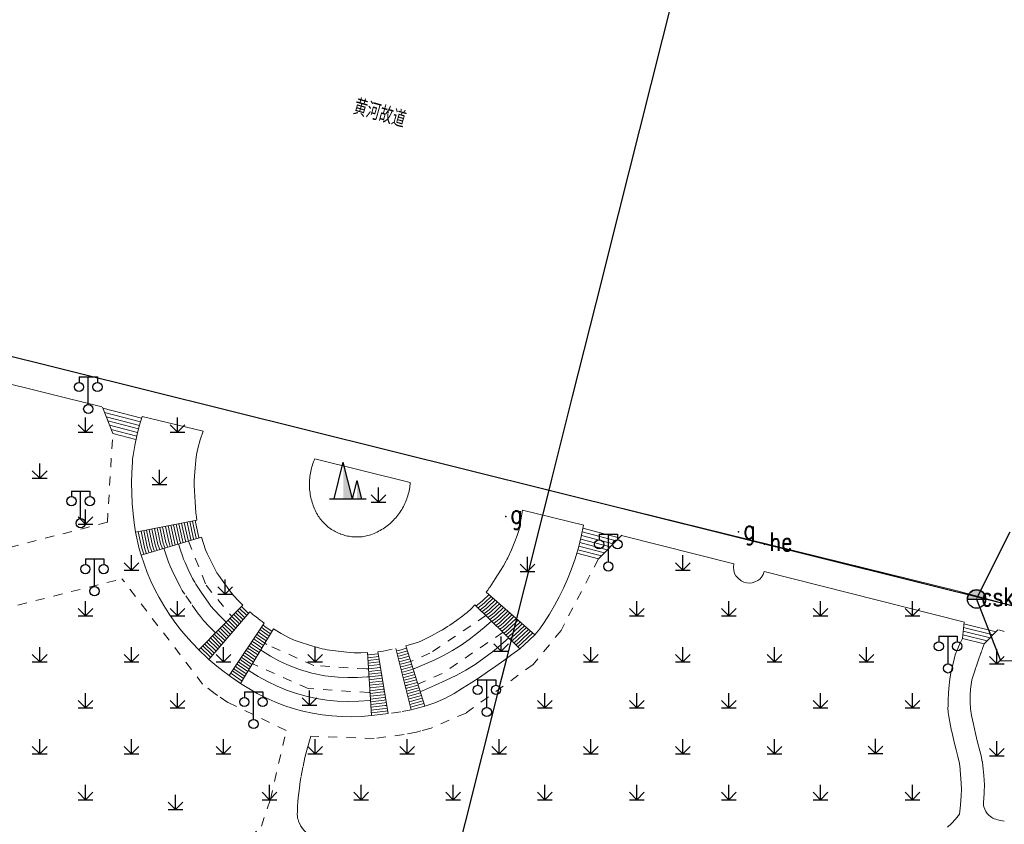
# Model space of a CAD drawing. Extents: x 39508475 to 39522402, y 3783947 to 3795549.
# Tile 110 of 256: x 39514393 to 39514500, y 3794257 to 3794345. Entities that reach past the tile are written whole.
import ezdxf
from ezdxf.enums import TextEntityAlignment as Align

# ---------------------------------------------------------------- set-up
doc = ezdxf.new("R2010")
doc.units = 0
doc.header["$PDSIZE"] = 0.2
doc.linetypes.add('X6', pattern=[2, 1, -1])
doc.layers.get('0').update_dxf_attribs({"linetype": 'CONTINUOUS'})
for name, color, linetype in [('DLSS', 4, 'CONTINUOUS'), ('JCDL_DMX_F', 30, 'CONTINUOUS'), ('JCDL_JMDD_F', 231, 'CONTINUOUS'), ('JCDL_JMDX_F', 231, 'CONTINUOUS'), ('JMD', 6, 'CONTINUOUS'), ('SXSS', 5, 'CONTINUOUS'), ('ZBTZ', 3, 'CONTINUOUS'), ('zdh', 7, 'CONTINUOUS'), ('排水孔', 4, 'CONTINUOUS'), ('断面线', 2, 'CONTINUOUS')]:
    doc.layers.add(name, color=color, linetype=linetype)
for name, color, linetype, lineweight in [('JCDL_JMDX', 1, 'CONTINUOUS', 0), ('JCDL_ZBX', 3, 'CONTINUOUS', 0), ('TEXTL_ZJ', 7, 'CONTINUOUS', 0)]:
    doc.layers.add(name, color=color, linetype=linetype, lineweight=lineweight)
doc.styles.add('HZ', font='rs', dxfattribs={"width": 0.8, "bigfont": 'hztxt'})
doc.linetypes.add('10422', pattern='A,2,[150,AAA.SHX,S=1,R=0,X=0,Y=1],2,[177,AAA.SHX,S=1,R=0,X=0,Y=0.8],1e-09', length=4)
doc.linetypes.add('X35', pattern='A,2,[150,AAA.SHX,S=1,R=0,X=0,Y=1],2,[177,AAA.SHX,S=1,R=0,X=0,Y=0.8],1e-09', length=4)
doc.linetypes.add('X67', pattern='A,1,[150,symbolx.shx,S=1,R=0,X=0,Y=1],2,[153,symbolx.shx,S=1,R=0,X=0,Y=0.8],2,[145,symbolx.shx,S=1,R=0,X=0,Y=0],0,[150,symbolx.shx,S=1,R=0,X=0,Y=1],2,[153,symbolx.shx,S=1,R=0,X=0,Y=0.8],2,[150,symbolx.shx,S=1,R=0,X=0,Y=1],0.5,-0.5,[146,symbolx.shx,S=1,R=0,X=0,Y=0],-0.5,0.5,[153,symbolx.shx,S=1,R=0,X=0,Y=0.8],1', length=12)

# ---------------------------------------------------------------- blocks, each defined once
blk = doc.blocks.new('9530003')
at = {"color": 0}
for p, q in [((0, 0), (0, 1.6)), ((-0.8, 0), (0.8, 0))]:
    blk.add_line(p, q, dxfattribs=at)
at = {"color": 0, "linetype": 'Continuous'}
for points in [[(0, 0), (-0.8, 0.8)], [(0, 0), (0.8, 0.8)]]:
    blk.add_lwpolyline(points, dxfattribs=at)
blk = doc.blocks.new('3540000')
at = {"color": 0}
for p, q in [((-1.5, 0), (-0.5, 4)), ((0.5, 0), (-0.5, 4)), ((0.5, 0), (1, 2)), ((1.5, 0), (1, 2)), ((-2, 0), (2, 0))]:
    blk.add_line(p, q, dxfattribs=at)
for points in [[(-0.5, 4), (0.5, 0), (-0.5, 0)], [(1, 2), (1.5, 0), (1, 0)]]:
    blk.add_solid(points, dxfattribs=at)
blk = doc.blocks.new('3521000')
at = {"color": 0}
for p, q in [((-1, 3.5), (1, 3.5)), ((0, 0.5), (0, 3.5))]:
    blk.add_line(p, q, dxfattribs=at)
at = {"color": 0, "linetype": 'Continuous', "flags": 128}
for points in [[(-1, 3.5), (-1, 2.9)], [(1, 3.5), (1, 2.9)]]:
    blk.add_lwpolyline(points, dxfattribs=at)
at = {"color": 0}
for centre in [(-1, 2.4), (1, 2.4), (0, 0)]:
    blk.add_circle(centre, 0.5, dxfattribs=at)

msp = doc.modelspace()

# ---------------------------------------------------------------- hatches: boundary and pattern name
at = {"layer": '排水孔', "linetype": 'Continuous'}
h = msp.add_hatch(color=256, dxfattribs=at)
edge = h.paths.add_edge_path()
edge.add_arc((39514496.98, 3794281.841), 1, 0, 180)
edge.add_line((39514495.98, 3794281.841), (39514496.98, 3794281.841))
edge.add_line((39514496.98, 3794281.841), (39514497.98, 3794281.841))

# ---------------------------------------------------------------- linework, layer by layer
msp.add_line((39514495.98, 3794281.841, 74.859), (39514497.98, 3794281.841, 74.859))
at = {"linetype": 'Continuous'}
for p, q in [((39514496.98, 3794281.841, 36.519), (39514499.59834, 3794275.13869, -0.043)), ((39514499.59834, 3794275.13869, -0.043), (39514517.48506, 3794275.0184, -0.043))]:
    msp.add_line(p, q, dxfattribs=at)
at = {"elevation": 36.519, "flags": 128}
msp.add_lwpolyline([(39514497.98, 3794281.841, 1), (39514495.98, 3794281.841), (39514496.98, 3794281.841)], format="xyb", close=True, dxfattribs=at)
at = {"layer": 'DLSS', "linetype": 'X6', "lineweight": 0}
for points in [[(39514402.37667, 3794290.20378), (39514402.949, 3794299.852)], [(39514402.37667, 3794290.20378), (39514350.012, 3794276.714)], [(39514411.19724, 3794288.14501), (39514413.11681, 3794283.33826), (39514415.89897, 3794279.94876)], [(39514414.14, 3794278.159), (39514413.47467, 3794278.82785), (39514412.83239, 3794279.51889), (39514412.48957, 3794279.92447), (39514412.1718, 3794280.34997), (39514411.47538, 3794281.35165), (39514410.78653, 3794282.35855), (39514410.64837, 3794282.57033), (39514410.518, 3794282.787), (39514410.39807, 3794283.00127), (39514410.28386, 3794283.21864), (39514409.82883, 3794284.12027), (39514409.37962, 3794285.02481), (39514409.19013, 3794285.43575), (39514409.02201, 3794285.85588), (39514408.7535, 3794286.61372), (39514408.507, 3794287.379)], [(39514410.94078, 3794288.0697), (39514410.9409, 3794288.0693)], [(39514455.825, 3794286.213), (39514451.74687, 3794278.41879), (39514448.7064, 3794274.71158), (39514441.41394, 3794269.43441), (39514437.59639, 3794267.78196), (39514436.50209, 3794267.48039), (39514436.03283, 3794267.35955), (39514434.66165, 3794267.0925), (39514431.3968, 3794266.67326), (39514424.51675, 3794266.90406)], [(39514384.87173, 3794279.21388), (39514403.952, 3794284.044)], [(39514421.83725, 3794267.54681), (39514415.46383, 3794270.59363), (39514414.35097, 3794271.35661), (39514414.10526, 3794271.53407), (39514412.73916, 3794272.58999), (39514403.952, 3794284.044)], [(39514443.57254, 3794280.04056), (39514437.484, 3794275.93945), (39514435.5432, 3794275.09936), (39514435.38612, 3794275.05541)], [(39514445.44018, 3794278.2169), (39514438.81811, 3794273.73116), (39514436.2402, 3794272.6153), (39514436.1626, 3794272.59355)], [(39514495.116, 3794258.418), (39514495.23334, 3794259.42724), (39514495.30812, 3794260.44052), (39514495.32256, 3794261.12103), (39514495.29422, 3794261.80111), (39514495.22159, 3794262.75412), (39514495.14325, 3794263.70667), (39514495.12997, 3794263.82871), (39514495.111, 3794263.95), (39514494.95867, 3794264.68949), (39514494.77003, 3794265.42056), (39514494.50092, 3794266.43448), (39514494.26797, 3794267.45732), (39514494.10451, 3794268.25967), (39514493.9494, 3794269.06368), (39514493.91499, 3794269.27023), (39514493.889, 3794269.478), (39514493.87479, 3794269.65957), (39514493.87005, 3794269.84163), (39514493.87479, 3794270.33303), (39514493.889, 3794270.82424), (39514493.93259, 3794271.63637), (39514494.00062, 3794272.44682), (39514494.08067, 3794273.13005), (39514494.185, 3794273.81), (39514494.20863, 3794273.93649), (39514494.23593, 3794274.06224), (39514494.38024, 3794274.67479), (39514494.5282, 3794275.28648), (39514494.66179, 3794275.7555), (39514494.82984, 3794276.2133), (39514495.12403, 3794276.88334), (39514495.451, 3794277.538)], [(39514430.8029, 3794274.25436), (39514430.55837, 3794274.22687), (39514424.84483, 3794274.60002), (39514419.74162, 3794276.87539), (39514419.50241, 3794277.03854)], [(39514431.822, 3794276.076), (39514432.37564, 3794276.1779), (39514433.758, 3794276.474)], [(39514497.769, 3794260.051), (39514497.81132, 3794260.82512), (39514497.82616, 3794261.60026), (39514497.81315, 3794262.12529), (39514497.77268, 3794262.64891), (39514497.69939, 3794263.34212), (39514497.62334, 3794264.03503), (39514497.61427, 3794264.10361), (39514497.60245, 3794264.17177), (39514497.47724, 3794264.75404), (39514497.32896, 3794265.33088), (39514497.07955, 3794266.27094), (39514496.85313, 3794267.2168), (39514496.74184, 3794267.7169), (39514496.63435, 3794268.21783), (39514496.53601, 3794268.69424), (39514496.4415, 3794269.17142), (39514496.33055, 3794269.88832), (39514496.27436, 3794270.61157), (39514496.27356, 3794271.32912), (39514496.32784, 3794272.04461), (39514496.39341, 3794272.54027), (39514496.47616, 3794273.03336), (39514496.52755, 3794273.26242), (39514496.59577, 3794273.48704), (39514496.7097, 3794273.81733), (39514496.8238, 3794274.14757), (39514496.87873, 3794274.30614), (39514496.93384, 3794274.46465), (39514497.19503, 3794275.21466), (39514497.45625, 3794275.96466), (39514497.4632, 3794275.98458), (39514497.4705, 3794276.00544), (39514497.52513, 3794276.16131), (39514497.57943, 3794276.31623), (39514497.62453, 3794276.44473), (39514497.66974, 3794276.57319), (39514497.73706, 3794276.76408), (39514497.8045, 3794276.95494)], [(39514430.96382, 3794271.67611), (39514430.843, 3794271.66262), (39514424.22911, 3794272.09457), (39514418.28942, 3794274.7429), (39514418.1712, 3794274.82347)], [(39514435.439, 3794269.788), (39514434.30072, 3794269.56631), (39514432.94586, 3794269.37876)], [(39514415.129, 3794252.969), (39514419.13, 3794257.114), (39514420.117, 3794260.031), (39514421.83725, 3794267.54681)], [(39514424.51675, 3794266.90406), (39514424.28348, 3794266.15571), (39514424.06483, 3794265.40297), (39514423.95887, 3794264.99616), (39514423.86774, 3794264.58578), (39514423.65587, 3794263.53587), (39514423.44654, 3794262.48546), (39514423.42449, 3794262.36745), (39514423.405, 3794262.249), (39514423.38793, 3794262.13307), (39514423.37226, 3794262.01693), (39514423.27363, 3794261.24512), (39514423.17642, 3794260.47313), (39514423.14196, 3794260.16339), (39514423.11591, 3794259.85284), (39514423.07924, 3794259.27016), (39514423.051, 3794258.687)], [(39514499.257, 3794257.811), (39514499.06616, 3794257.85965), (39514498.88026, 3794257.92463), (39514498.75753, 3794257.98281), (39514498.64309, 3794258.05595), (39514498.48076, 3794258.18075), (39514498.32452, 3794258.31309), (39514498.23327, 3794258.40067), (39514498.149, 3794258.495), (39514498.06794, 3794258.60574), (39514498.00045, 3794258.72525), (39514497.88706, 3794258.9752), (39514497.78854, 3794259.23137), (39514497.74518, 3794259.39482), (39514497.72791, 3794259.56303), (39514497.73529, 3794259.80812), (39514497.769, 3794260.051)], [(39514424.498, 3794256.116), (39514424.3081, 3794256.22016), (39514424.12561, 3794256.33681), (39514424.01467, 3794256.42193), (39514423.91318, 3794256.51813), (39514423.75213, 3794256.69272), (39514423.59641, 3794256.87209), (39514423.52333, 3794256.96441), (39514423.456, 3794257.061), (39514423.3924, 3794257.1683), (39514423.33835, 3794257.28071), (39514423.22496, 3794257.55899), (39514423.12165, 3794257.84116), (39514423.07687, 3794258.00263), (39514423.05253, 3794258.16842), (39514423.04134, 3794258.42768), (39514423.051, 3794258.687)], [(39514495.116, 3794258.418), (39514494.70169, 3794257.88734), (39514494.2424, 3794257.3951), (39514493.80519, 3794257.00743)], [(39514500, 3794257.66897), (39514499.257, 3794257.811)]]:
    msp.add_lwpolyline(points, dxfattribs=at)
at = {"layer": 'JCDL_DMX_F', "color": 3, "linetype": 'X35', "lineweight": 0}
for points in [[(39514377.97, 3794309.808), (39514378.31299, 3794309.70201), (39514378.06599, 3794308.62699), (39514401.77301, 3794302.761)], [(39514454.23, 3794289.867), (39514447.559, 3794291.53001)], [(39514458.34099, 3794288.76899), (39514470.56476, 3794285.67846)], [(39514473.85289, 3794284.84713), (39514473.74353, 3794284.52824), (39514473.5766, 3794284.23536), (39514473.3867, 3794284.01994), (39514473.15418, 3794283.85143), (39514472.85886, 3794283.71244), (39514472.5458, 3794283.62017), (39514472.25882, 3794283.58458), (39514471.97, 3794283.599), (39514471.65944, 3794283.67716), (39514471.37342, 3794283.82122), (39514471.05759, 3794284.06837), (39514470.78955, 3794284.36667), (39514470.6318, 3794284.63846), (39514470.54241, 3794284.93973), (39514470.51653, 3794285.31022), (39514470.56476, 3794285.67846)], [(39514473.85289, 3794284.84713), (39514495.53201, 3794279.366)], [(39514500, 3794278.31609), (39514499.421, 3794278.471)]]:
    msp.add_lwpolyline(points, dxfattribs=at)
at = {"layer": 'JCDL_JMDX', "color": 6, "linetype": 'X67', "lineweight": 0}
msp.add_lwpolyline([(39514500, 3794281.37303), (39514494.86999, 3794282.71901), (39514452.17501, 3794293.26101), (39514380.464, 3794311.112), (39514378.927, 3794313.03799), (39514372.796, 3794314.64401)], dxfattribs=at)
at = {"layer": 'JCDL_JMDX', "color": 6, "linetype": 'Continuous', "lineweight": 0}
for points in [[(39514401.88539, 3794302.61102), (39514406.07541, 3794301.51486)], [(39514402.06266, 3794302.15119), (39514405.96065, 3794301.13142)], [(39514402.23993, 3794301.69135), (39514405.85166, 3794300.74647)], [(39514402.4172, 3794301.23151), (39514405.74842, 3794300.36002)], [(39514402.59446, 3794300.77167), (39514405.65093, 3794299.97206)], [(39514402.77173, 3794300.31184), (39514405.5592, 3794299.5826)], [(39514411.773, 3794288.31507), (39514411.7041, 3794288.55255), (39514411.33215, 3794290.27175)], [(39514412.06094, 3794288.40012), (39514411.99551, 3794288.62383), (39514411.62653, 3794290.3296)], [(39514412.34894, 3794288.48519), (39514412.28691, 3794288.69512), (39514411.9209, 3794290.38745)], [(39514406.62899, 3794286.79572), (39514406.60803, 3794286.84797), (39514406.41844, 3794287.43915), (39514406.0308, 3794289.22996)], [(39514406.91801, 3794286.88108), (39514406.88655, 3794286.95946), (39514406.70985, 3794287.51044), (39514406.32517, 3794289.28781)], [(39514407.20705, 3794286.96646), (39514407.16506, 3794287.07094), (39514407.00125, 3794287.58173), (39514406.61955, 3794289.34566)], [(39514407.49611, 3794287.05183), (39514407.44358, 3794287.18243), (39514407.29266, 3794287.65302), (39514406.91601, 3794289.39247)], [(39514407.78519, 3794287.13722), (39514407.72209, 3794287.29392), (39514407.58407, 3794287.7243), (39514407.20831, 3794289.46136)], [(39514407.78519, 3794287.13722), (39514407.72209, 3794287.29392), (39514407.58407, 3794287.7243), (39514407.21081, 3794289.44812)], [(39514408.07429, 3794287.22261), (39514408.00061, 3794287.4054), (39514407.87547, 3794287.79559), (39514407.50269, 3794289.51921)], [(39514408.36341, 3794287.308), (39514408.27912, 3794287.51689), (39514408.16688, 3794287.86688), (39514407.79707, 3794289.57706)], [(39514408.65255, 3794287.3934), (39514408.55764, 3794287.62838), (39514408.45829, 3794287.93817), (39514408.09145, 3794289.63491)], [(39514408.94171, 3794287.47881), (39514408.83615, 3794287.73986), (39514408.74969, 3794288.00946), (39514408.38583, 3794289.69276)], [(39514409.19925, 3794287.55488), (39514409.11467, 3794287.85135), (39514409.0411, 3794288.08075), (39514408.68021, 3794289.75061)], [(39514409.46726, 3794287.63404), (39514409.39319, 3794287.96283), (39514409.33251, 3794288.15203), (39514408.97459, 3794289.80846)], [(39514409.75482, 3794287.71898), (39514409.6717, 3794288.07432), (39514409.62392, 3794288.22332), (39514409.26897, 3794289.86631)], [(39514410.04238, 3794287.80391), (39514409.95022, 3794288.18581), (39514409.91532, 3794288.29461), (39514409.56335, 3794289.92416)], [(39514410.35137, 3794287.89517), (39514410.22873, 3794288.29729), (39514410.20673, 3794288.3659), (39514409.85773, 3794289.98201)], [(39514410.62157, 3794287.97498), (39514410.53847, 3794288.26739), (39514410.15463, 3794290.04035)], [(39514410.90939, 3794288.06), (39514410.82988, 3794288.33868), (39514410.44901, 3794290.0982)], [(39514411.19724, 3794288.14501), (39514411.12129, 3794288.40997), (39514410.74339, 3794290.15605)], [(39514411.4851, 3794288.23004), (39514411.41269, 3794288.48126), (39514411.03943, 3794290.20507)], [(39514454.13701, 3794289.54883), (39514458.07191, 3794288.51941)], [(39514406.33998, 3794286.71036), (39514406.32952, 3794286.73649), (39514406.12703, 3794287.36786), (39514405.73642, 3794289.17211)], [(39514453.88901, 3794288.37333), (39514457.10895, 3794287.53095)], [(39514453.97746, 3794288.76365), (39514457.42994, 3794287.86044)], [(39514454.06013, 3794289.15548), (39514457.75092, 3794288.18993)], [(39514453.58907, 3794287.21141), (39514456.14599, 3794286.54249)], [(39514453.69481, 3794287.59721), (39514456.46697, 3794286.87198)], [(39514453.79479, 3794287.98451), (39514456.78796, 3794287.20146)], [(39514443.91859, 3794282.31702), (39514443.24154, 3794281.67494), (39514443.18222, 3794281.62422), (39514442.49569, 3794281.09206)], [(39514444.14441, 3794282.1181), (39514443.44565, 3794281.45508), (39514443.36771, 3794281.38844), (39514442.7126, 3794280.88026)], [(39514444.37022, 3794281.9192), (39514443.64977, 3794281.23522), (39514443.5532, 3794281.15266), (39514442.92949, 3794280.66847)], [(39514444.59603, 3794281.7203), (39514443.85388, 3794281.01537), (39514443.73869, 3794280.91687), (39514443.14636, 3794280.45671)], [(39514417.53499, 3794280.0375), (39514416.74967, 3794280.80869)], [(39514417.73155, 3794280.26484), (39514416.9603, 3794281.02232)], [(39514444.82182, 3794281.52141), (39514444.05799, 3794280.79551), (39514443.92418, 3794280.68109), (39514443.3632, 3794280.24497)], [(39514445.04761, 3794281.32253), (39514444.26211, 3794280.57565), (39514444.10967, 3794280.44531), (39514443.58002, 3794280.03326)], [(39514445.27338, 3794281.12366), (39514444.46622, 3794280.35579), (39514444.29516, 3794280.20952), (39514443.79683, 3794279.82156)], [(39514445.49915, 3794280.92479), (39514444.67034, 3794280.13593), (39514444.48065, 3794279.97374), (39514444.01361, 3794279.60988)], [(39514445.72491, 3794280.72593), (39514444.87445, 3794279.91608), (39514444.66614, 3794279.73796), (39514444.23037, 3794279.39822)], [(39514416.55224, 3794278.90089), (39514415.69509, 3794279.74198)], [(39514416.74879, 3794279.12822), (39514415.90572, 3794279.95561)], [(39514416.94535, 3794279.35554), (39514416.11635, 3794280.16923)], [(39514417.1419, 3794279.58287), (39514416.32698, 3794280.38286)], [(39514417.33846, 3794279.8102), (39514416.53761, 3794280.59648)], [(39514445.95066, 3794280.52708), (39514445.07856, 3794279.69622), (39514444.85163, 3794279.50218), (39514444.44711, 3794279.18659)], [(39514446.17641, 3794280.32824), (39514445.28268, 3794279.47636), (39514445.03712, 3794279.26639), (39514444.66383, 3794278.97497)], [(39514446.40214, 3794280.1294), (39514445.48679, 3794279.2565), (39514445.22261, 3794279.03061), (39514444.88053, 3794278.76337)], [(39514446.62787, 3794279.93057), (39514445.69091, 3794279.03664), (39514445.4081, 3794278.79483), (39514445.09721, 3794278.55179)], [(39514446.85359, 3794279.73175), (39514445.89502, 3794278.81679), (39514445.59359, 3794278.55904), (39514445.31387, 3794278.34023)], [(39514415.56952, 3794277.76431), (39514414.64194, 3794278.67386)], [(39514415.76606, 3794277.99162), (39514414.85257, 3794278.88749)], [(39514415.9626, 3794278.21894), (39514415.0632, 3794279.10111)], [(39514416.15915, 3794278.44625), (39514415.27383, 3794279.31474)], [(39514416.3557, 3794278.67357), (39514415.48446, 3794279.52836)], [(39514416.35543, 3794278.67326), (39514416.32919, 3794278.69541)], [(39514416.74789, 3794279.12717), (39514416.71642, 3794279.15372)], [(39514419.96673, 3794277.81116), (39514419.20852, 3794278.33168), (39514418.96427, 3794278.51715)], [(39514420.12153, 3794278.06873), (39514419.38425, 3794278.57491), (39514419.13191, 3794278.76659)], [(39514420.27632, 3794278.3263), (39514419.55998, 3794278.81814), (39514419.29955, 3794279.01604)], [(39514447.0793, 3794279.53293), (39514446.09913, 3794278.59693), (39514445.77908, 3794278.32326), (39514445.53051, 3794278.12869)], [(39514447.30501, 3794279.33412), (39514446.30325, 3794278.37707), (39514445.96457, 3794278.08748), (39514445.74714, 3794277.91717)], [(39514447.5307, 3794279.13531), (39514446.50736, 3794278.15721), (39514446.15006, 3794277.8517), (39514445.96374, 3794277.70567)], [(39514447.7564, 3794278.93652), (39514446.71148, 3794277.93736), (39514446.33555, 3794277.61591), (39514446.18033, 3794277.49418)], [(39514447.98208, 3794278.73772), (39514446.91559, 3794277.7175), (39514446.52104, 3794277.38013), (39514446.3969, 3794277.28271)], [(39514448.20776, 3794278.53894), (39514447.1197, 3794277.49764), (39514446.70653, 3794277.14435), (39514446.61345, 3794277.07126)], [(39514498.77495, 3794277.95079), (39514495.56609, 3794278.74577)], [(39514499.09843, 3794278.28274), (39514495.60445, 3794279.14835)], [(39514414.58936, 3794276.6307), (39514414.57437, 3794276.64337), (39514414.52109, 3794276.69166), (39514413.58878, 3794277.60574)], [(39514414.78559, 3794276.85765), (39514414.7681, 3794276.87243), (39514414.73003, 3794276.90694), (39514413.79942, 3794277.81937)], [(39514414.98182, 3794277.0846), (39514414.96183, 3794277.10149), (39514414.93897, 3794277.12221), (39514414.01005, 3794278.03299)], [(39514415.17805, 3794277.31155), (39514415.15556, 3794277.33055), (39514415.1479, 3794277.33749), (39514414.22068, 3794278.24662)], [(39514415.37428, 3794277.5385), (39514415.35318, 3794277.55632), (39514414.43131, 3794278.46024)], [(39514415.57051, 3794277.76545), (39514415.55472, 3794277.77878)], [(39514415.76674, 3794277.99241), (39514415.74834, 3794278.00794)], [(39514415.96297, 3794278.21936), (39514415.94196, 3794278.23709)], [(39514416.1592, 3794278.44631), (39514416.13557, 3794278.46625)], [(39514419.34756, 3794276.78089), (39514418.50571, 3794277.35871), (39514418.29374, 3794277.5194)], [(39514419.50235, 3794277.03845), (39514418.68139, 3794277.60194), (39514418.46137, 3794277.76883)], [(39514419.65714, 3794277.29602), (39514418.85709, 3794277.84519), (39514418.629, 3794278.01827)], [(39514419.81194, 3794277.55359), (39514419.0328, 3794278.08844), (39514418.79664, 3794278.2677)], [(39514448.43343, 3794278.34016), (39514447.32382, 3794277.27778), (39514446.89202, 3794276.90857), (39514446.82998, 3794276.85982)], [(39514448.6738, 3794278.15592), (39514447.52793, 3794277.05792), (39514447.07751, 3794276.67278), (39514447.0465, 3794276.6484)], [(39514498.12798, 3794277.28689), (39514495.48936, 3794277.94059)], [(39514498.45146, 3794277.61884), (39514495.52772, 3794278.34318)], [(39514413.60823, 3794275.49595), (39514413.47639, 3794275.61527), (39514412.53563, 3794276.53762)], [(39514413.80445, 3794275.7229), (39514413.68533, 3794275.83055), (39514412.74626, 3794276.75125)], [(39514414.00068, 3794275.94985), (39514413.89427, 3794276.04583), (39514412.95689, 3794276.96487)], [(39514414.19691, 3794276.1768), (39514414.18691, 3794276.18525), (39514414.10321, 3794276.2611), (39514413.16752, 3794277.1785)], [(39514414.39314, 3794276.40375), (39514414.38064, 3794276.41431), (39514414.31215, 3794276.47638), (39514413.37815, 3794277.39212)], [(39514418.7284, 3794275.75063), (39514417.82481, 3794276.37056), (39514417.7817, 3794276.4017), (39514417.62325, 3794276.52172)], [(39514418.88319, 3794276.00819), (39514417.99523, 3794276.61746), (39514417.96251, 3794276.64109), (39514417.79087, 3794276.77114)], [(39514419.03798, 3794276.26576), (39514418.16565, 3794276.86435), (39514418.14332, 3794276.88048), (39514417.95849, 3794277.02055)], [(39514419.19277, 3794276.52332), (39514418.33606, 3794277.11125), (39514418.32413, 3794277.11987), (39514418.12612, 3794277.26998)], [(39514434.93507, 3794276.48546), (39514434.10228, 3794276.25291), (39514433.82594, 3794276.20376)], [(39514417.95447, 3794274.46285), (39514416.97273, 3794275.13607), (39514416.87766, 3794275.20474), (39514416.78519, 3794275.2747)], [(39514418.10926, 3794274.7204), (39514417.14315, 3794275.38297), (39514417.05847, 3794275.44413), (39514416.9528, 3794275.52409)], [(39514418.26404, 3794274.97796), (39514417.31357, 3794275.62987), (39514417.23928, 3794275.68352), (39514417.12041, 3794275.7735)], [(39514418.41883, 3794275.23551), (39514417.48398, 3794275.87677), (39514417.42009, 3794275.92291), (39514417.28802, 3794276.0229)], [(39514418.57361, 3794275.49307), (39514417.6544, 3794276.12366), (39514417.60089, 3794276.16231), (39514417.45563, 3794276.27231)], [(39514431.85312, 3794275.89057), (39514430.70925, 3794275.7546)], [(39514431.90282, 3794275.5944), (39514430.72797, 3794275.45474)], [(39514431.95252, 3794275.29822), (39514430.74669, 3794275.15489)], [(39514435.02535, 3794276.19925), (39514434.16868, 3794275.96007), (39514433.89929, 3794275.91202)], [(39514435.11562, 3794275.91304), (39514434.2351, 3794275.66723), (39514433.97264, 3794275.6203)], [(39514435.20589, 3794275.62683), (39514434.30154, 3794275.3744), (39514434.04598, 3794275.32859)], [(39514435.31143, 3794275.345), (39514434.368, 3794275.08158), (39514434.11932, 3794275.03689)], [(39514417.33534, 3794273.43264), (39514416.29107, 3794274.14848), (39514416.15443, 3794274.24717), (39514416.11478, 3794274.27714)], [(39514417.49012, 3794273.69019), (39514416.46149, 3794274.39538), (39514416.33523, 3794274.48657), (39514416.28238, 3794274.52652)], [(39514417.6449, 3794273.94774), (39514416.6319, 3794274.64228), (39514416.51604, 3794274.72596), (39514416.44998, 3794274.77591)], [(39514417.79969, 3794274.20529), (39514416.80232, 3794274.88918), (39514416.69685, 3794274.96535), (39514416.61759, 3794275.0253)], [(39514432.00222, 3794275.00206), (39514430.7654, 3794274.85504)], [(39514432.05191, 3794274.70594), (39514432.03088, 3794274.70333), (39514430.78412, 3794274.55518)], [(39514432.10159, 3794274.40986), (39514432.06691, 3794274.4055), (39514430.80283, 3794274.25533)], [(39514435.38643, 3794275.05442), (39514434.43448, 3794274.78876), (39514434.21355, 3794274.7489)], [(39514435.4767, 3794274.76821), (39514434.50098, 3794274.49595), (39514434.26599, 3794274.45352)], [(39514435.56697, 3794274.482), (39514434.5675, 3794274.20315), (39514434.33932, 3794274.16186)], [(39514435.65724, 3794274.1958), (39514434.63404, 3794273.91036), (39514434.41265, 3794273.8702)], [(39514417.02578, 3794272.91755), (39514415.95024, 3794273.65469), (39514415.79281, 3794273.76839), (39514415.77959, 3794273.77838)], [(39514417.18056, 3794273.17509), (39514416.12065, 3794273.90159), (39514415.97362, 3794274.00778), (39514415.94719, 3794274.02775)], [(39514432.15127, 3794274.11381), (39514432.10294, 3794274.10767), (39514430.82155, 3794273.95548)], [(39514432.20095, 3794273.81779), (39514432.13897, 3794273.80984), (39514430.84027, 3794273.65563)], [(39514432.25062, 3794273.52179), (39514432.175, 3794273.51201), (39514430.85898, 3794273.35579)], [(39514432.30029, 3794273.22581), (39514432.21102, 3794273.21419), (39514430.8777, 3794273.05594)], [(39514435.74751, 3794273.90959), (39514434.7006, 3794273.61758), (39514434.48598, 3794273.57855)], [(39514435.83778, 3794273.62339), (39514434.76717, 3794273.3248), (39514434.5593, 3794273.28692)], [(39514435.92805, 3794273.33718), (39514434.83377, 3794273.03203), (39514434.63262, 3794272.99529)], [(39514432.34996, 3794272.92984), (39514432.24705, 3794272.91636), (39514430.89641, 3794272.75609)], [(39514432.39962, 3794272.63388), (39514432.28308, 3794272.61853), (39514430.91513, 3794272.45625)], [(39514432.44928, 3794272.33793), (39514432.31911, 3794272.3207), (39514430.93385, 3794272.1564)], [(39514436.01832, 3794273.05098), (39514434.90801, 3794272.74133), (39514434.89259, 3794272.73782), (39514434.70594, 3794272.70368)], [(39514436.10859, 3794272.76478), (39514434.98637, 3794272.45174), (39514434.94724, 3794272.44284), (39514434.77925, 3794272.41207)], [(39514436.19886, 3794272.47858), (39514435.06472, 3794272.16215), (39514435.00188, 3794272.14786), (39514434.85257, 3794272.12047)], [(39514436.28913, 3794272.19238), (39514435.14308, 3794271.87257), (39514435.05652, 3794271.85287), (39514434.92588, 3794271.82888)], [(39514432.49894, 3794272.04199), (39514432.35514, 3794272.02287), (39514430.95256, 3794271.85656)], [(39514432.5486, 3794271.74605), (39514432.39117, 3794271.72504), (39514430.97128, 3794271.55671)], [(39514432.59826, 3794271.45013), (39514432.4272, 3794271.42721), (39514430.98999, 3794271.25687)], [(39514432.64792, 3794271.1542), (39514432.46323, 3794271.12938), (39514431.00871, 3794270.95703)], [(39514436.37939, 3794271.90618), (39514435.22144, 3794271.58298), (39514435.11116, 3794271.55789), (39514434.99919, 3794271.5373)], [(39514436.46966, 3794271.61998), (39514435.29979, 3794271.2934), (39514435.1658, 3794271.26291), (39514435.0725, 3794271.24573)], [(39514436.55993, 3794271.33378), (39514435.37815, 3794271.00381), (39514435.22044, 3794270.96793), (39514435.1458, 3794270.95417)], [(39514436.6502, 3794271.04759), (39514435.45651, 3794270.71422), (39514435.27508, 3794270.67295), (39514435.2191, 3794270.66261)], [(39514432.69758, 3794270.85829), (39514432.49926, 3794270.83156), (39514431.02742, 3794270.65719)], [(39514432.74724, 3794270.56237), (39514432.53528, 3794270.53373), (39514431.04614, 3794270.35735)], [(39514432.79689, 3794270.26647), (39514432.57131, 3794270.2359), (39514431.06485, 3794270.05751)], [(39514432.84655, 3794269.97056), (39514432.60734, 3794269.93807), (39514431.08357, 3794269.75767)], [(39514436.74047, 3794270.76139), (39514435.53486, 3794270.42464), (39514435.32972, 3794270.37796), (39514435.2924, 3794270.37107)], [(39514436.83073, 3794270.4752), (39514435.61322, 3794270.13505), (39514435.38436, 3794270.08298), (39514435.3657, 3794270.07953)], [(39514432.8962, 3794269.67466), (39514432.64337, 3794269.64024), (39514431.10229, 3794269.45784)]]:
    msp.add_lwpolyline(points, dxfattribs=at)
at = {"layer": 'JCDL_JMDX_F', "linetype": 'Continuous', "lineweight": 0}
for points in [[(39514402.949, 3794299.852), (39514401.83333, 3794302.74607)], [(39514402.949, 3794299.852), (39514405.47323, 3794299.19163)], [(39514412.112, 3794290.425), (39514405.44204, 3794289.11426)], [(39514453.95282, 3794288.65216), (39514454.2, 3794289.897)], [(39514405.83563, 3794287.29657), (39514405.44204, 3794289.11426)], [(39514406.051, 3794286.625), (39514412.609, 3794288.562)], [(39514453.64711, 3794287.42039), (39514453.95282, 3794288.65216)], [(39514458.355, 3794288.81), (39514455.825, 3794286.213)], [(39514406.051, 3794286.625), (39514405.83563, 3794287.29657)], [(39514453.47031, 3794286.82902), (39514453.64711, 3794287.42039)], [(39514453.47031, 3794286.82902), (39514455.825, 3794286.213)], [(39514443.603, 3794282.595), (39514448.88475, 3794277.94262)], [(39514412.325, 3794276.324), (39514417.11, 3794281.177)], [(39514442.379, 3794281.206), (39514447.263, 3794276.437)], [(39514413.412, 3794275.269), (39514417.883, 3794280.44)], [(39514415.612, 3794273.529), (39514419.442, 3794279.228)], [(39514420.436, 3794278.592), (39514416.871, 3794272.66)], [(39514495.62299, 3794279.343), (39514495.451, 3794277.538)], [(39514499.31066, 3794278.50052), (39514497.8045, 3794276.95494)], [(39514448.88475, 3794277.94262), (39514447.73205, 3794276.83807)], [(39514497.8045, 3794276.95494), (39514495.451, 3794277.538)], [(39514435.439, 3794269.788), (39514433.758, 3794276.474)], [(39514436.921, 3794270.189), (39514434.857, 3794276.733)], [(39514447.73205, 3794276.83807), (39514447.263, 3794276.437)], [(39514413.26745, 3794275.4), (39514412.325, 3794276.324)], [(39514413.412, 3794275.269), (39514413.26745, 3794275.4)], [(39514430.693, 3794276.015), (39514431.121, 3794269.158)], [(39514431.822, 3794276.076), (39514432.94586, 3794269.37876)], [(39514415.77982, 3794273.40779), (39514415.612, 3794273.529)], [(39514416.871, 3794272.66), (39514415.77982, 3794273.40779)], [(39514436.921, 3794270.189), (39514435.69157, 3794269.84546)], [(39514432.6794, 3794269.34241), (39514431.121, 3794269.158)], [(39514432.94586, 3794269.37876), (39514432.6794, 3794269.34241)], [(39514435.69157, 3794269.84546), (39514435.439, 3794269.788)]]:
    msp.add_lwpolyline(points, dxfattribs=at)
at = {"layer": 'JCDL_ZBX', "color": 114, "linetype": 'Continuous', "lineweight": 0, "true_color": 0x009944}
for points in [[(39514405.44204, 3794289.11426), (39514405.27783, 3794290.12117), (39514405.15863, 3794291.1344), (39514405.07059, 3794292.25537), (39514405.01948, 3794293.37863), (39514405.00533, 3794294.50297), (39514405.02818, 3794295.62717), (39514405.088, 3794296.75), (39514405.11999, 3794297.1092), (39514405.16573, 3794297.4669), (39514405.34427, 3794298.54464), (39514405.56642, 3794299.61424), (39514405.83181, 3794300.67394), (39514406.14, 3794301.722)], [(39514406.14, 3794301.722), (39514412.78, 3794300.101)], [(39514412.78, 3794300.101), (39514412.46712, 3794299.17136), (39514412.20314, 3794298.22667), (39514412.07001, 3794297.59241), (39514411.98737, 3794296.94962), (39514411.91445, 3794296.09714), (39514411.84666, 3794295.24423), (39514411.83625, 3794295.07423), (39514411.831, 3794294.904), (39514411.83071, 3794294.25028), (39514411.85037, 3794293.59684), (39514411.91401, 3794292.41424), (39514411.99757, 3794291.23288), (39514412.006, 3794291.14383), (39514412.01718, 3794291.05507), (39514412.06323, 3794290.73983), (39514412.112, 3794290.425)], [(39514435.33401, 3794294.527), (39514435.31972, 3794294.34404), (39514435.29984, 3794294.16161), (39514435.27482, 3794293.9798), (39514435.24469, 3794293.79877), (39514435.20946, 3794293.61867), (39514435.16916, 3794293.43963), (39514435.12382, 3794293.26179), (39514435.07349, 3794293.08531), (39514435.01819, 3794292.91032), (39514434.95798, 3794292.73696), (39514434.8929, 3794292.56537), (39514434.82301, 3794292.39568), (39514434.74836, 3794292.22803), (39514434.669, 3794292.06256), (39514434.58501, 3794291.89939), (39514434.49645, 3794291.73865), (39514434.40338, 3794291.58048), (39514434.30589, 3794291.425), (39514434.20406, 3794291.27232), (39514434.09795, 3794291.12259), (39514434.086, 3794291.107), (39514433.98767, 3794290.9759), (39514433.87328, 3794290.83239), (39514433.7549, 3794290.69216), (39514433.6326, 3794290.55533), (39514433.50649, 3794290.422), (39514433.37667, 3794290.29229), (39514433.24325, 3794290.16629), (39514433.10632, 3794290.0441), (39514432.96599, 3794289.92583), (39514432.82239, 3794289.81156), (39514432.67562, 3794289.70139), (39514432.52579, 3794289.59541), (39514432.37304, 3794289.4937), (39514432.21748, 3794289.39633), (39514432.05923, 3794289.3034), (39514431.89843, 3794289.21496), (39514431.73519, 3794289.1311), (39514431.56965, 3794289.05188), (39514431.40194, 3794288.97736), (39514431.2322, 3794288.9076), (39514431.06055, 3794288.84266), (39514430.88701, 3794288.783), (39514430.73326, 3794288.74201), (39514430.57818, 3794288.70632), (39514430.42206, 3794288.67555), (39514430.26504, 3794288.64974), (39514430.10728, 3794288.62891), (39514429.94894, 3794288.61308), (39514429.79018, 3794288.60227), (39514429.63116, 3794288.5965), (39514429.47204, 3794288.59576), (39514429.31297, 3794288.60005), (39514429.15412, 3794288.60938), (39514428.99564, 3794288.62374), (39514428.83769, 3794288.6431), (39514428.68044, 3794288.66745), (39514428.52404, 3794288.69677), (39514428.36864, 3794288.73102), (39514428.2144, 3794288.77017), (39514428.06149, 3794288.81419), (39514427.91004, 3794288.86302), (39514427.76021, 3794288.91662), (39514427.734, 3794288.927), (39514427.61215, 3794288.97494), (39514427.46602, 3794289.03791), (39514427.32195, 3794289.10548), (39514427.18009, 3794289.17758), (39514427.04059, 3794289.25413), (39514426.90357, 3794289.33505), (39514426.76919, 3794289.42027), (39514426.63757, 3794289.5097), (39514426.50885, 3794289.60326), (39514426.38316, 3794289.70084), (39514426.26061, 3794289.80235), (39514426.14134, 3794289.90769), (39514426.02546, 3794290.01675), (39514425.9131, 3794290.12942), (39514425.80435, 3794290.24559), (39514425.69934, 3794290.36515), (39514425.59817, 3794290.48797), (39514425.50093, 3794290.61393), (39514425.40773, 3794290.74291), (39514425.31901, 3794290.875), (39514425.2289, 3794291.03046), (39514425.14327, 3794291.18844), (39514425.06182, 3794291.34861), (39514424.98463, 3794291.51088), (39514424.91174, 3794291.67512), (39514424.8432, 3794291.84123), (39514424.77906, 3794292.00908), (39514424.71936, 3794292.17857), (39514424.66415, 3794292.34957), (39514424.61346, 3794292.52197), (39514424.56733, 3794292.69564), (39514424.5258, 3794292.87046), (39514424.48888, 3794293.04632), (39514424.45661, 3794293.22309), (39514424.429, 3794293.40065), (39514424.40609, 3794293.57888), (39514424.38788, 3794293.75765), (39514424.37438, 3794293.93683), (39514424.36561, 3794294.11631), (39514424.36157, 3794294.29595), (39514424.36226, 3794294.47565), (39514424.36769, 3794294.65526), (39514424.37784, 3794294.83466), (39514424.39272, 3794295.01374), (39514424.396, 3794295.043), (39514424.41231, 3794295.19236), (39514424.4366, 3794295.3704), (39514424.46558, 3794295.54774), (39514424.49921, 3794295.72426), (39514424.53748, 3794295.89983), (39514424.58037, 3794296.07433), (39514424.62783, 3794296.24764), (39514424.67985, 3794296.41964), (39514424.73638, 3794296.59021), (39514424.79738, 3794296.75923), (39514424.86282, 3794296.92658), (39514424.933, 3794297.092)], [(39514435.33401, 3794294.527), (39514424.933, 3794297.092)], [(39514443.603, 3794282.595), (39514443.76939, 3794282.82011), (39514443.93437, 3794283.04625), (39514443.98033, 3794283.11116), (39514444.02486, 3794283.17705), (39514444.59774, 3794284.0579), (39514445.15894, 3794284.94623), (39514445.47845, 3794285.47258), (39514445.786, 3794286.006), (39514445.86711, 3794286.15789), (39514445.94168, 3794286.3131), (39514446.34041, 3794287.19911), (39514446.73245, 3794288.0881), (39514446.98306, 3794288.74049), (39514447.17429, 3794289.41268), (39514447.38844, 3794290.45344), (39514447.541, 3794291.505)], [(39514412.609, 3794288.562), (39514412.82408, 3794287.88252), (39514413.06154, 3794287.21054), (39514413.22189, 3794286.81351), (39514413.4039, 3794286.42592), (39514413.76738, 3794285.70972), (39514414.1352, 3794284.99574), (39514414.21297, 3794284.85118), (39514414.295, 3794284.709), (39514414.39347, 3794284.55048), (39514414.49749, 3794284.39554), (39514415.03286, 3794283.63362), (39514415.57361, 3794282.87552), (39514415.82602, 3794282.54431), (39514416.0966, 3794282.22777), (39514416.5949, 3794281.69428), (39514417.11, 3794281.177)], [(39514410.114, 3794287.833), (39514410.31182, 3794287.1776), (39514410.52831, 3794286.52812), (39514410.66548, 3794286.16514), (39514410.82079, 3794285.80953), (39514411.17735, 3794285.05295), (39514411.53897, 3794284.29879), (39514411.64399, 3794284.08811), (39514411.754, 3794283.88), (39514411.87614, 3794283.66653), (39514412.00734, 3794283.4585), (39514412.66571, 3794282.47221), (39514413.33284, 3794281.49183), (39514413.648, 3794281.06505), (39514413.99153, 3794280.66075), (39514414.63037, 3794279.98579), (39514415.29499, 3794279.33619)], [(39514412.325, 3794276.324), (39514411.60911, 3794277.05825), (39514410.92394, 3794277.82125), (39514410.27065, 3794278.61171), (39514409.65033, 3794279.42831), (39514409.06404, 3794280.26966), (39514408.51275, 3794281.13436), (39514408.00782, 3794282.00382), (39514407.53973, 3794282.89365), (39514407.10927, 3794283.80229), (39514406.71722, 3794284.72815), (39514406.36426, 3794285.6696), (39514406.051, 3794286.625), (39514406.04258, 3794286.65269), (39514406.03419, 3794286.6804)], [(39514452.863, 3794285.007), (39514453.28357, 3794286.20443), (39514453.47031, 3794286.82902)], [(39514452.863, 3794285.007), (39514452.4544, 3794284.01435), (39514452.01205, 3794283.03627), (39514451.53649, 3794282.07391), (39514451.02827, 3794281.12839), (39514450.48798, 3794280.20082), (39514449.91625, 3794279.29228), (39514449.4254, 3794278.59842), (39514448.88475, 3794277.94262)], [(39514434.857, 3794276.733), (39514435.49021, 3794276.9157), (39514436.11704, 3794277.1192), (39514436.4153, 3794277.23301), (39514436.70512, 3794277.36688), (39514437.63927, 3794277.84449), (39514438.56782, 3794278.33291), (39514438.86097, 3794278.49619), (39514439.148, 3794278.67), (39514439.40286, 3794278.83504), (39514439.65368, 3794279.00616), (39514440.35562, 3794279.50201), (39514441.05332, 3794280.00381), (39514441.29104, 3794280.18639), (39514441.51847, 3794280.38163), (39514441.95437, 3794280.78793), (39514442.379, 3794281.206)], [(39514417.883, 3794280.44), (39514418.04706, 3794280.30041), (39514418.21263, 3794280.16261), (39514418.37967, 3794280.0266), (39514418.54817, 3794279.8924), (39514418.76813, 3794279.72164), (39514418.99044, 3794279.55396), (39514419.21508, 3794279.3894), (39514419.442, 3794279.228)], [(39514420.436, 3794278.592), (39514421.28442, 3794278.07986), (39514422.15709, 3794277.61021), (39514422.69552, 3794277.36483), (39514423.2524, 3794277.16482), (39514424.36923, 3794276.82207), (39514425.48986, 3794276.49197), (39514425.74392, 3794276.42556), (39514426.001, 3794276.372), (39514426.28654, 3794276.32374), (39514426.57321, 3794276.28281), (39514427.50755, 3794276.16534), (39514428.44278, 3794276.05524), (39514428.8439, 3794276.01928), (39514429.24627, 3794276.00249), (39514429.96972, 3794275.99915), (39514430.693, 3794276.015)], [(39514444.19525, 3794279.43251), (39514443.39914, 3794278.73792), (39514442.57897, 3794278.07191), (39514441.73578, 3794277.4353), (39514440.87061, 3794276.82889), (39514439.92267, 3794276.22922), (39514438.94088, 3794275.68675), (39514437.9287, 3794275.20336), (39514436.92665, 3794274.76298), (39514435.92297, 3794274.32632), (39514435.84996, 3794274.29693), (39514435.77553, 3794274.27134), (39514435.76348, 3794274.26765), (39514435.75137, 3794274.26415), (39514435.69818, 3794274.24937), (39514435.64495, 3794274.23478)], [(39514446.0624, 3794277.60933), (39514445.18214, 3794276.84318), (39514444.27615, 3794276.10764), (39514443.34548, 3794275.40359), (39514442.39122, 3794274.73185), (39514441.38357, 3794274.09106), (39514440.33953, 3794273.51145), (39514439.26281, 3794272.99507), (39514437.96472, 3794272.42289), (39514436.66411, 3794271.85649), (39514436.56939, 3794271.81892), (39514436.46828, 3794271.78605), (39514436.44272, 3794271.77888), (39514436.42142, 3794271.77294)], [(39514447.263, 3794276.437), (39514446.39975, 3794275.7871), (39514445.52775, 3794275.14899), (39514444.64717, 3794274.52278), (39514443.75816, 3794273.90859), (39514442.86089, 3794273.30653), (39514441.95553, 3794272.71671), (39514441.04224, 3794272.13924), (39514440.1212, 3794271.57423), (39514439.0975, 3794271.01701), (39514438.02789, 3794270.55402), (39514436.921, 3794270.189)], [(39514431.121, 3794269.158), (39514430.04675, 3794269.066), (39514428.96924, 3794269.02803), (39514427.89118, 3794269.04421), (39514426.81529, 3794269.11447), (39514425.74428, 3794269.23866), (39514424.68086, 3794269.41644), (39514423.6277, 3794269.64739), (39514422.60284, 3794269.92714), (39514421.59356, 3794270.25875), (39514420.6025, 3794270.64136), (39514419.63222, 3794271.07398), (39514418.68525, 3794271.55548), (39514417.76404, 3794272.08461), (39514416.871, 3794272.66), (39514416.32046, 3794273.03618), (39514415.7711, 3794273.41409), (39514415.69094, 3794273.47069), (39514415.612, 3794273.529), (39514414.94815, 3794274.03623), (39514414.29, 3794274.55083), (39514413.84805, 3794274.90631), (39514413.412, 3794275.269)], [(39514430.85654, 3794273.39492), (39514430.78227, 3794273.38626), (39514430.70798, 3794273.37782), (39514430.68063, 3794273.37486), (39514430.65325, 3794273.37212), (39514429.59676, 3794273.29898), (39514428.53787, 3794273.28269), (39514427.47963, 3794273.3233), (39514426.04978, 3794273.48083), (39514424.63959, 3794273.76487), (39514423.2874, 3794274.16443), (39514421.9756, 3794274.68136), (39514421.0436, 3794275.12712), (39514420.13672, 3794275.62199), (39514419.25755, 3794276.16456), (39514419.23033, 3794276.18257), (39514419.20327, 3794276.20083), (39514419.13088, 3794276.25038), (39514419.05866, 3794276.30017)], [(39514431.01747, 3794270.81674), (39514430.98808, 3794270.81342), (39514430.9587, 3794270.81013), (39514430.94828, 3794270.80898), (39514430.93787, 3794270.80787), (39514429.75802, 3794270.71696), (39514428.57491, 3794270.69323), (39514427.39236, 3794270.73676), (39514426.25987, 3794270.84443), (39514425.13573, 3794271.01885), (39514424.02386, 3794271.25942), (39514422.9409, 3794271.56161), (39514421.8776, 3794271.92704), (39514420.83768, 3794272.35445), (39514419.79541, 3794272.85542), (39514418.78353, 3794273.41524), (39514417.80536, 3794274.03207), (39514417.79511, 3794274.03898), (39514417.78488, 3794274.04592), (39514417.75616, 3794274.06551), (39514417.72747, 3794274.08513)]]:
    msp.add_lwpolyline(points, dxfattribs=at)
at = {"layer": 'JMD', "linetype": 'Continuous'}
msp.add_line((39514497.05213, 3794282.02406), (39514500.62245, 3794289.16049), dxfattribs=at)
at = {"layer": 'SXSS', "linetype": '10422', "flags": 128}
msp.add_lwpolyline([(39514371.27741, 3794315.12484), (39514378.927, 3794313.03799), (39514380.464, 3794311.112), (39514450.44243, 3794293.6923), (39514500, 3794281.37303), (39514555.40316, 3794266.83673), (39514586.75399, 3794258.59899), (39514641.249, 3794243.015), (39514750, 3794209.15006), (39514834.45127, 3794181.75118), (39514881.95323, 3794166.40737)], dxfattribs=at)
at = {"layer": 'zdh', "color": 1}
for p in [(39514445.723, 3794290.837, 36.627), (39514471.081, 3794289.16, 35.482), (39514473.906, 3794287.828, 36.592), (39514496.983, 3794281.841, 36.519)]:
    msp.add_point(p, dxfattribs=at)
at = {"layer": '排水孔'}
msp.add_circle((39514496.98, 3794281.841, 74.859), 1, dxfattribs=at)
at = {"layer": '断面线', "color": 1, "flags": 128}
msp.add_lwpolyline([(39514439.49481, 3794250.17836), (39514445.05248, 3794272.26865), (39514445.83341, 3794275.37267), (39514449.76035, 3794290.98123), (39514450.44243, 3794293.6923), (39514450.74774, 3794294.90584), (39514453.00482, 3794303.87713), (39514455.56595, 3794314.05699), (39514457.99991, 3794323.73134), (39514460.32325, 3794332.966), (39514462.78786, 3794342.76217), (39514466.18839, 3794356.27842), (39514466.27934, 3794356.63992), (39514467.57668, 3794361.79649), (39514468.39138, 3794365.03472), (39514468.72921, 3794366.37751), (39514470.96635, 3794375.26954), (39514474.62442, 3794389.80942)], dxfattribs=at)

# ---------------------------------------------------------------- block references
at = {"layer": 'JCDL_JMDD_F'}
for name, p in [('3521000', (39514400.28768, 3794302.53064)), ('3540000', (39514428.55161, 3794292.73719)), ('3521000', (39514399.45868, 3794290.09364)), ('3521000', (39514456.903, 3794285.39)), ('3521000', (39514400.9716, 3794282.6995)), ('3521000', (39514493.87368, 3794274.28883)), ('3521000', (39514443.668, 3794269.549)), ('3521000', (39514418.28, 3794268.236))]:
    msp.add_blockref(name, p, dxfattribs=at)
at = {"layer": 'ZBTZ'}
for p in [(39514400, 3794300), (39514410, 3794300), (39514395, 3794295), (39514408.04659, 3794294.30915), (39514431.87471, 3794292.37322), (39514400, 3794290), (39514405, 3794285), (39514448.1059, 3794284.82207), (39514465, 3794285), (39514415.18395, 3794282.36105), (39514400, 3794280), (39514410, 3794280), (39514460, 3794280), (39514470, 3794280), (39514480, 3794280), (39514490, 3794280), (39514445.24156, 3794276.16892), (39514395, 3794275), (39514405, 3794275), (39514415, 3794275), (39514425, 3794275), (39514455, 3794275), (39514465, 3794275), (39514475, 3794275), (39514485, 3794275), (39514499.19524, 3794274.77476), (39514400, 3794270), (39514410, 3794270), (39514424.38573, 3794270.30145), (39514450, 3794270), (39514460, 3794270), (39514470, 3794270), (39514480, 3794270), (39514490, 3794270), (39514395, 3794265), (39514405, 3794265), (39514415, 3794265), (39514425, 3794265), (39514435, 3794265), (39514445, 3794265), (39514455, 3794265), (39514465, 3794265), (39514475, 3794265), (39514485.99514, 3794265.01978), (39514499.19524, 3794264.77476), (39514400, 3794260), (39514420, 3794260), (39514430, 3794260), (39514440, 3794260), (39514450, 3794260), (39514460, 3794260), (39514470, 3794260), (39514480, 3794260), (39514490, 3794260), (39514409.77303, 3794258.91506)]:
    msp.add_blockref('9530003', p, dxfattribs=at)

# ---------------------------------------------------------------- texts
at = {"layer": 'TEXTL_ZJ', "style": 'HZ', "width": 0.8}
msp.add_text('黄河故道', height=1.8, rotation=-15.747579, dxfattribs=at).set_placement((39514428.86836, 3794334.14521), align=Align.BOTTOM_LEFT)
at = {"layer": 'zdh', "color": 1, "style": 'HZ', "width": 0.8}
for s, p in [('g', (39514446.223, 3794290.087, 36.627)), ('g', (39514471.581, 3794288.41, 35.482)), ('he', (39514474.406, 3794287.078, 36.592)), ('csk82', (39514497.483, 3794281.091, 36.519))]:
    msp.add_text(s, height=2, dxfattribs=at).set_placement(p)

doc.saveas('drawing.dxf')
